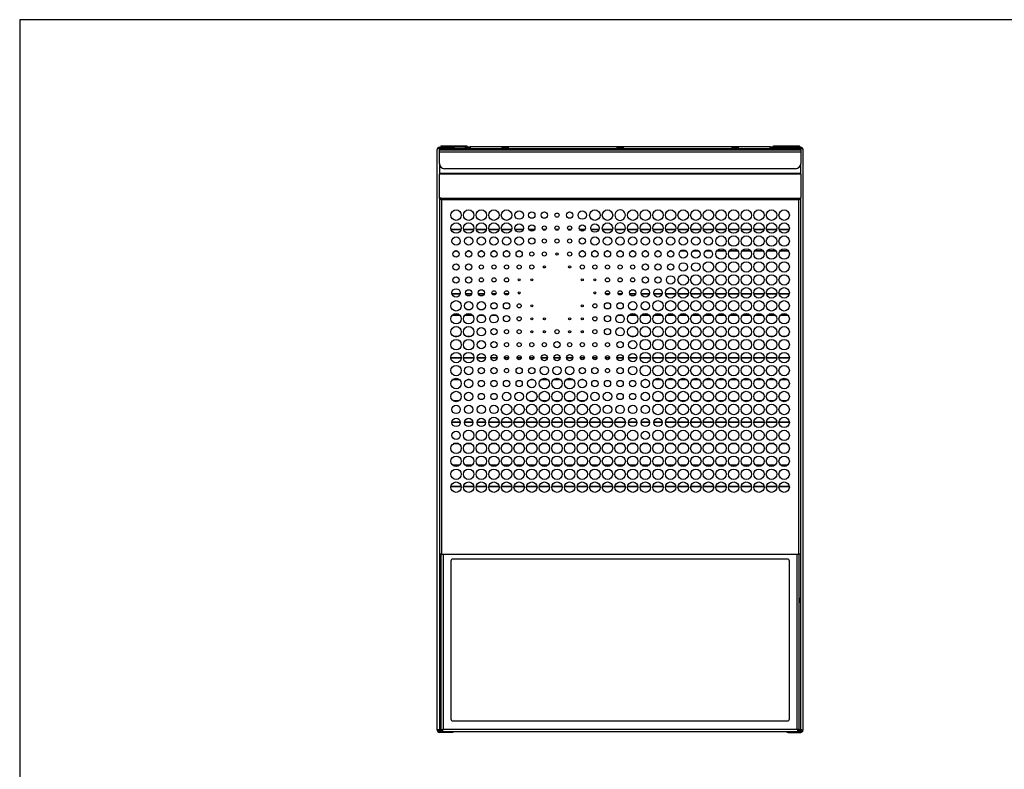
# Model space of a CAD drawing. Extents: x 24 to 2074, y 25 to 1460.
# Tile 2 of 3: x 24 to 967, y 742 to 1460. Entities that reach past the tile are written whole.
import ezdxf

# ---------------------------------------------------------------- set-up
doc = ezdxf.new("R2010")
doc.units = 0
doc.header["$LTSCALE"] = 5
doc.layers.get('0').update_dxf_attribs({"linetype": 'CONTINUOUS'})
doc.layers.add('LAYER1', color=2, linetype='CONTINUOUS')

msp = doc.modelspace()

# ---------------------------------------------------------------- linework, layer by layer
at = {"color": 7, "linetype": 'CONTINUOUS'}
for p, q in [((2074, 1460), (24, 1460)), ((24, 1460), (24, 25))]:
    msp.add_line(p, q, dxfattribs=at)
at = {"layer": 'LAYER1', "color": 2, "linetype": 'CONTINUOUS'}
for p, q in [((427.128, 1339.358), (427.128, 1337.858)), ((427.128, 1339.358), (427.392, 1339.358)), ((427.392, 1338.858), (427.392, 1339.358)), ((427.392, 1339.358), (431.078, 1339.358)), ((427.392, 1338.858), (431.078, 1338.858)), ((429.628, 1337.858), (429.628, 1338.858)), ((431.078, 1339.358), (452.078, 1339.358)), ((431.078, 1337.858), (431.078, 1339.358)), ((452.078, 1339.358), (452.078, 1337.358)), ((745.478, 1339.358), (766.478, 1339.358)), ((745.478, 1337.358), (745.478, 1339.358)), ((766.478, 1339.358), (766.478, 1337.858)), ((766.478, 1339.358), (770.164, 1339.358)), ((766.478, 1338.858), (770.164, 1338.858)), ((767.928, 1338.858), (767.928, 1337.858)), ((770.164, 1338.858), (770.164, 1339.358)), ((770.164, 1339.358), (770.428, 1339.358)), ((770.428, 1337.858), (770.428, 1339.358)), ((423.778, 780.358), (423.778, 1335.858)), ((425.778, 1337.858), (425.778, 1336.858)), ((425.778, 1337.858), (437.778, 1337.858)), ((425.778, 1336.858), (437.778, 1336.858)), ((435.778, 1336.787), (425.778, 1336.787)), ((425.778, 1336.787), (425.778, 1335.354)), ((425.778, 1333.354), (425.778, 1335.354)), ((425.778, 1335.354), (771.778, 1335.354)), ((425.778, 1322.354), (425.778, 1333.354)), ((771.778, 1333.354), (425.778, 1333.354)), ((427.128, 1336.858), (427.128, 1336.787)), ((427.778, 1336.787), (427.778, 1336.858)), ((428.778, 1336.858), (428.778, 1336.787)), ((436.775, 1335.858), (438.778, 1335.858)), ((436.778, 1335.354), (436.778, 1335.787)), ((437.778, 1336.858), (437.778, 1337.858)), ((437.778, 1337.858), (438.778, 1337.858)), ((438.775, 1336.858), (437.778, 1336.858)), ((438.775, 1336.858), (438.778, 1336.858)), ((438.778, 1337.858), (438.778, 1336.858)), ((438.778, 1337.858), (439.778, 1337.858)), ((438.778, 1336.858), (758.778, 1336.858)), ((438.778, 1335.354), (438.778, 1336.858)), ((439.778, 1337.858), (439.778, 1336.858)), ((450.778, 1337.858), (439.778, 1337.858)), ((450.778, 1336.858), (450.778, 1337.858)), ((450.778, 1337.858), (451.778, 1337.858)), ((451.778, 1337.858), (451.778, 1336.858)), ((452.078, 1337.358), (451.778, 1337.358)), ((452.078, 1337.358), (452.078, 1336.858)), ((452.778, 1337.814), (452.778, 1338.139)), ((454.278, 1337.814), (452.778, 1337.814)), ((452.778, 1336.858), (452.778, 1337.814)), ((454.278, 1337.53), (454.278, 1337.814)), ((455.278, 1337.798), (455.278, 1337.806)), ((455.278, 1337.798), (455.278, 1336.858)), ((734.778, 1338.218), (462.778, 1338.218)), ((742.278, 1337.806), (742.278, 1337.798)), ((742.278, 1336.858), (742.278, 1337.798)), ((744.778, 1337.814), (743.278, 1337.814)), ((743.278, 1337.814), (743.278, 1337.53)), ((744.778, 1338.139), (744.778, 1337.814)), ((744.778, 1336.858), (744.778, 1337.814)), ((745.778, 1337.358), (745.478, 1337.358)), ((745.478, 1336.858), (745.478, 1337.358)), ((745.778, 1336.858), (745.778, 1337.858)), ((745.778, 1337.858), (747.778, 1337.858)), ((747.778, 1337.858), (747.778, 1336.858)), ((747.778, 1337.858), (758.778, 1337.858)), ((758.778, 1336.858), (758.778, 1337.858)), ((758.778, 1337.858), (759.778, 1337.858)), ((758.778, 1336.858), (758.778, 1335.354)), ((758.778, 1336.858), (758.78, 1336.858)), ((758.778, 1335.858), (760.78, 1335.858)), ((759.778, 1336.858), (758.78, 1336.858)), ((759.778, 1337.858), (759.778, 1336.858)), ((771.778, 1337.858), (759.778, 1337.858)), ((771.778, 1336.858), (759.778, 1336.858)), ((760.778, 1335.787), (760.778, 1335.354)), ((761.778, 1336.787), (771.778, 1336.787)), ((768.778, 1336.787), (768.778, 1336.858)), ((769.778, 1336.858), (769.778, 1336.787)), ((770.428, 1336.787), (770.428, 1336.858)), ((771.778, 1337.858), (771.778, 1336.858)), ((771.778, 1335.354), (771.778, 1336.787)), ((771.778, 1335.354), (771.778, 1333.354)), ((771.778, 1333.354), (771.778, 1322.354)), ((773.778, 1335.858), (773.778, 780.358)), ((425.778, 1322.354), (425.778, 1312.768)), ((771.778, 1312.768), (771.778, 1322.354)), ((425.778, 1312.768), (425.778, 1312.061)), ((771.778, 1312.768), (425.778, 1312.768)), ((425.778, 1289.761), (425.778, 1312.061)), ((771.778, 1312.061), (425.778, 1312.061)), ((766.778, 1317.354), (430.778, 1317.354)), ((771.778, 1312.061), (771.778, 1312.768)), ((771.778, 1312.061), (771.778, 1289.761)), ((426.777, 1289.054), (425.778, 1289.761)), ((425.778, 1289.054), (425.778, 1289.761)), ((425.778, 1289.054), (426.777, 1288.347)), ((425.778, 1288.771), (425.778, 1289.054)), ((426.177, 1288.771), (425.778, 1288.771)), ((425.778, 1288.771), (425.778, 948.468)), ((426.777, 1289.054), (426.777, 1288.347)), ((426.777, 1289.054), (770.778, 1289.054)), ((769.778, 1287.64), (427.778, 1287.64)), ((427.778, 1287.64), (427.778, 948.468)), ((769.778, 948.468), (769.778, 1287.64)), ((770.778, 1289.054), (771.778, 1289.761)), ((770.778, 1288.347), (770.778, 1289.054)), ((771.778, 1289.054), (770.778, 1288.347)), ((771.378, 1288.771), (771.778, 1288.771)), ((771.778, 1289.054), (771.778, 1289.761)), ((771.778, 1288.771), (771.778, 1289.054)), ((771.778, 948.468), (771.778, 1288.771)), ((446.556, 1259.197), (436.92, 1259.197)), ((446.462, 1258.897), (437.013, 1258.897)), ((458.636, 1259.197), (449, 1259.197)), ((458.542, 1258.897), (449.093, 1258.897)), ((470.716, 1259.197), (461.08, 1259.197)), ((470.622, 1258.897), (461.173, 1258.897)), ((482.796, 1259.197), (473.16, 1259.197)), ((482.702, 1258.897), (473.253, 1258.897)), ((494.876, 1259.197), (485.24, 1259.197)), ((494.782, 1258.897), (485.333, 1258.897)), ((505.908, 1259.197), (498.368, 1259.197)), ((505.787, 1258.897), (498.488, 1258.897)), ((516.904, 1259.197), (511.532, 1259.197)), ((516.732, 1258.897), (511.704, 1258.897)), ((527.786, 1259.197), (524.81, 1259.197)), ((527.446, 1258.897), (525.149, 1258.897)), ((539.866, 1259.197), (536.89, 1259.197)), ((539.526, 1258.897), (537.229, 1258.897)), ((551.946, 1259.197), (548.97, 1259.197)), ((551.606, 1258.897), (549.309, 1258.897)), ((565.224, 1259.197), (559.852, 1259.197)), ((565.052, 1258.897), (560.024, 1258.897)), ((578.388, 1259.197), (570.848, 1259.197)), ((578.267, 1258.897), (570.968, 1258.897)), ((591.516, 1259.197), (581.88, 1259.197)), ((591.422, 1258.897), (581.973, 1258.897)), ((603.637, 1259.197), (593.96, 1259.197)), ((603.544, 1258.897), (594.053, 1258.897)), ((615.676, 1259.197), (606.04, 1259.197)), ((615.582, 1258.897), (606.133, 1258.897)), ((627.756, 1259.197), (618.12, 1259.197)), ((627.662, 1258.897), (618.213, 1258.897)), ((639.836, 1259.197), (630.2, 1259.197)), ((639.742, 1258.897), (630.293, 1258.897)), ((651.916, 1259.197), (642.28, 1259.197)), ((651.822, 1258.897), (642.373, 1258.897)), ((663.996, 1259.197), (654.36, 1259.197)), ((663.902, 1258.897), (654.453, 1258.897)), ((676.076, 1259.197), (666.44, 1259.197)), ((675.982, 1258.897), (666.533, 1258.897)), ((688.156, 1259.197), (678.52, 1259.197)), ((688.062, 1258.897), (678.613, 1258.897)), ((700.236, 1259.197), (690.6, 1259.197)), ((700.142, 1258.897), (690.693, 1258.897)), ((712.316, 1259.197), (702.68, 1259.197)), ((712.222, 1258.897), (702.773, 1258.897)), ((724.396, 1259.197), (714.76, 1259.197)), ((724.302, 1258.897), (714.853, 1258.897)), ((736.476, 1259.197), (726.84, 1259.197)), ((736.382, 1258.897), (726.933, 1258.897)), ((748.556, 1259.197), (738.92, 1259.197)), ((748.462, 1258.897), (739.013, 1258.897)), ((760.636, 1259.197), (751, 1259.197)), ((760.542, 1258.897), (751.093, 1258.897)), ((443.12, 1238.397), (440.356, 1238.397)), ((442.205, 1238.697), (441.271, 1238.697)), ((455.2, 1238.397), (452.436, 1238.397)), ((454.285, 1238.697), (453.351, 1238.697)), ((467.28, 1238.397), (464.516, 1238.397)), ((466.365, 1238.697), (465.431, 1238.697)), ((479.36, 1238.397), (476.596, 1238.397)), ((478.445, 1238.697), (477.511, 1238.697)), ((491.44, 1238.397), (488.676, 1238.397)), ((490.525, 1238.697), (489.591, 1238.697)), ((503.52, 1238.397), (500.756, 1238.397)), ((502.605, 1238.697), (501.671, 1238.697)), ((563.92, 1238.397), (561.156, 1238.397)), ((563.005, 1238.697), (562.071, 1238.697)), ((576, 1238.397), (573.236, 1238.397)), ((575.085, 1238.697), (574.151, 1238.697)), ((588.08, 1238.397), (585.316, 1238.397)), ((587.165, 1238.697), (586.231, 1238.697)), ((600.16, 1238.397), (597.396, 1238.397)), ((599.245, 1238.697), (598.311, 1238.697)), ((612.24, 1238.397), (609.476, 1238.397)), ((611.325, 1238.697), (610.391, 1238.697)), ((624.32, 1238.397), (621.556, 1238.397)), ((623.405, 1238.697), (622.471, 1238.697)), ((636.4, 1238.397), (633.636, 1238.397)), ((635.485, 1238.697), (634.551, 1238.697)), ((648.48, 1238.397), (645.716, 1238.397)), ((647.565, 1238.697), (646.631, 1238.697)), ((662.163, 1238.397), (656.193, 1238.397)), ((661.864, 1238.697), (656.491, 1238.697)), ((674.243, 1238.397), (668.273, 1238.397)), ((673.944, 1238.697), (668.571, 1238.697)), ((686.323, 1238.397), (680.353, 1238.397)), ((686.024, 1238.697), (680.651, 1238.697)), ((699.65, 1238.397), (691.186, 1238.397)), ((699.445, 1238.697), (691.391, 1238.697)), ((711.73, 1238.397), (703.266, 1238.397)), ((711.525, 1238.697), (703.471, 1238.697)), ((723.81, 1238.397), (715.346, 1238.397)), ((723.605, 1238.697), (715.551, 1238.697)), ((735.89, 1238.397), (727.426, 1238.397)), ((735.685, 1238.697), (727.631, 1238.697)), ((747.97, 1238.397), (739.506, 1238.397)), ((747.765, 1238.697), (739.711, 1238.697)), ((760.05, 1238.397), (751.586, 1238.397)), ((759.845, 1238.697), (751.791, 1238.697)), ((445.649, 1197.697), (437.826, 1197.697)), ((445.573, 1197.397), (437.903, 1197.397)), ((456.699, 1197.697), (450.937, 1197.697)), ((456.594, 1197.397), (451.042, 1197.397)), ((468.779, 1197.697), (463.017, 1197.697)), ((468.674, 1197.397), (463.122, 1197.397)), ((479.794, 1197.697), (476.161, 1197.697)), ((479.623, 1197.397), (476.333, 1197.397)), ((491.874, 1197.697), (488.241, 1197.697)), ((491.703, 1197.397), (488.413, 1197.397)), ((502.686, 1197.697), (501.59, 1197.697)), ((575.166, 1197.697), (574.07, 1197.697)), ((588.514, 1197.697), (584.881, 1197.697)), ((588.343, 1197.397), (585.053, 1197.397)), ((600.594, 1197.697), (596.961, 1197.697)), ((600.423, 1197.397), (597.133, 1197.397)), ((613.739, 1197.697), (607.977, 1197.697)), ((613.634, 1197.397), (608.082, 1197.397)), ((626.849, 1197.697), (619.026, 1197.697)), ((626.773, 1197.397), (619.103, 1197.397)), ((638.929, 1197.697), (631.106, 1197.697)), ((638.853, 1197.397), (631.183, 1197.397)), ((652.027, 1197.697), (642.168, 1197.697)), ((651.967, 1197.397), (642.229, 1197.397)), ((664.107, 1197.697), (654.248, 1197.697)), ((664.047, 1197.397), (654.309, 1197.397)), ((676.187, 1197.697), (666.328, 1197.697)), ((676.127, 1197.397), (666.389, 1197.397)), ((688.267, 1197.697), (678.408, 1197.697)), ((688.207, 1197.397), (678.469, 1197.397)), ((700.347, 1197.697), (690.488, 1197.697)), ((700.287, 1197.397), (690.549, 1197.397)), ((712.427, 1197.697), (702.568, 1197.697)), ((712.367, 1197.397), (702.629, 1197.397)), ((724.507, 1197.697), (714.648, 1197.697)), ((724.447, 1197.397), (714.709, 1197.397)), ((736.587, 1197.697), (726.728, 1197.697)), ((736.527, 1197.397), (726.789, 1197.397)), ((748.667, 1197.697), (738.808, 1197.697)), ((748.607, 1197.397), (738.869, 1197.397)), ((760.747, 1197.697), (750.888, 1197.697)), ((760.687, 1197.397), (750.949, 1197.397)), ((445.61, 1176.897), (437.865, 1176.897)), ((445.344, 1177.197), (438.132, 1177.197)), ((457.69, 1176.897), (449.945, 1176.897)), ((457.424, 1177.197), (450.212, 1177.197)), ((468.347, 1176.897), (463.449, 1176.897)), ((467.899, 1177.197), (463.897, 1177.197)), ((480.427, 1176.897), (475.529, 1176.897)), ((479.979, 1177.197), (475.977, 1177.197)), ((601.227, 1176.897), (596.329, 1176.897)), ((600.779, 1177.197), (596.777, 1177.197)), ((614.73, 1176.897), (606.985, 1176.897)), ((614.464, 1177.197), (607.252, 1177.197)), ((626.81, 1176.897), (619.065, 1176.897)), ((626.544, 1177.197), (619.332, 1177.197)), ((638.89, 1176.897), (631.145, 1176.897)), ((638.624, 1177.197), (631.412, 1177.197)), ((650.97, 1176.897), (643.225, 1176.897)), ((650.704, 1177.197), (643.492, 1177.197)), ((663.05, 1176.897), (655.305, 1176.897)), ((662.784, 1177.197), (655.572, 1177.197)), ((675.13, 1176.897), (667.385, 1176.897)), ((674.864, 1177.197), (667.652, 1177.197)), ((687.21, 1176.897), (679.465, 1176.897)), ((686.944, 1177.197), (679.732, 1177.197)), ((699.29, 1176.897), (691.545, 1176.897)), ((699.024, 1177.197), (691.812, 1177.197)), ((711.37, 1176.897), (703.625, 1176.897)), ((711.104, 1177.197), (703.892, 1177.197)), ((723.45, 1176.897), (715.705, 1176.897)), ((723.184, 1177.197), (715.972, 1177.197)), ((735.53, 1176.897), (727.785, 1176.897)), ((735.264, 1177.197), (728.052, 1177.197)), ((747.61, 1176.897), (739.865, 1176.897)), ((747.344, 1177.197), (740.132, 1177.197)), ((759.69, 1176.897), (751.945, 1176.897)), ((759.424, 1177.197), (752.212, 1177.197)), ((443.609, 1156.697), (439.866, 1156.697)), ((442.527, 1156.397), (440.948, 1156.397)), ((455.689, 1156.697), (451.946, 1156.697)), ((454.607, 1156.397), (453.028, 1156.397)), ((612.729, 1156.697), (608.986, 1156.697)), ((611.647, 1156.397), (610.068, 1156.397)), ((624.809, 1156.697), (621.066, 1156.697)), ((623.727, 1156.397), (622.148, 1156.397)), ((636.889, 1156.697), (633.146, 1156.697)), ((635.807, 1156.397), (634.228, 1156.397)), ((648.969, 1156.697), (645.226, 1156.697)), ((647.887, 1156.397), (646.308, 1156.397)), ((661.049, 1156.697), (657.306, 1156.697)), ((659.967, 1156.397), (658.388, 1156.397)), ((673.129, 1156.697), (669.386, 1156.697)), ((672.047, 1156.397), (670.468, 1156.397)), ((685.209, 1156.697), (681.466, 1156.697)), ((684.127, 1156.397), (682.548, 1156.397)), ((697.289, 1156.697), (693.546, 1156.697)), ((696.207, 1156.397), (694.628, 1156.397)), ((709.369, 1156.697), (705.626, 1156.697)), ((708.287, 1156.397), (706.708, 1156.397)), ((721.449, 1156.697), (717.706, 1156.697)), ((720.367, 1156.397), (718.788, 1156.397)), ((733.529, 1156.697), (729.786, 1156.697)), ((732.447, 1156.397), (730.868, 1156.397)), ((745.609, 1156.697), (741.866, 1156.697)), ((744.527, 1156.397), (742.948, 1156.397)), ((757.689, 1156.697), (753.946, 1156.697)), ((756.607, 1156.397), (755.028, 1156.397)), ((446.726, 1136.197), (436.749, 1136.197)), ((446.697, 1135.897), (436.779, 1135.897)), ((458.806, 1136.197), (448.829, 1136.197)), ((458.777, 1135.897), (448.859, 1135.897)), ((469.884, 1136.197), (461.912, 1136.197)), ((469.847, 1135.897), (461.949, 1135.897)), ((480.959, 1136.197), (474.997, 1136.197)), ((480.909, 1135.897), (475.046, 1135.897)), ((492.029, 1136.197), (488.086, 1136.197)), ((491.954, 1135.897), (488.162, 1135.897)), ((504.109, 1136.197), (500.166, 1136.197)), ((504.034, 1135.897), (500.242, 1135.897)), ((516.189, 1136.197), (512.246, 1136.197)), ((516.114, 1135.897), (512.322, 1135.897)), ((529.279, 1136.197), (523.317, 1136.197)), ((529.229, 1135.897), (523.366, 1135.897)), ((541.359, 1136.197), (535.397, 1136.197)), ((541.309, 1135.897), (535.446, 1135.897)), ((553.439, 1136.197), (547.477, 1136.197)), ((553.389, 1135.897), (547.526, 1135.897)), ((564.509, 1136.197), (560.566, 1136.197)), ((564.434, 1135.897), (560.642, 1135.897)), ((576.589, 1136.197), (572.646, 1136.197)), ((576.514, 1135.897), (572.722, 1135.897)), ((588.669, 1136.197), (584.726, 1136.197)), ((588.594, 1135.897), (584.802, 1135.897)), ((601.759, 1136.197), (595.797, 1136.197)), ((601.709, 1135.897), (595.846, 1135.897)), ((614.844, 1136.197), (606.872, 1136.197)), ((614.807, 1135.897), (606.909, 1135.897)), ((627.926, 1136.197), (617.949, 1136.197)), ((627.897, 1135.897), (617.979, 1135.897)), ((640.006, 1136.197), (630.029, 1136.197)), ((639.977, 1135.897), (630.059, 1135.897)), ((652.086, 1136.197), (642.109, 1136.197)), ((652.057, 1135.897), (642.139, 1135.897)), ((664.166, 1136.197), (654.189, 1136.197)), ((664.137, 1135.897), (654.219, 1135.897)), ((676.246, 1136.197), (666.269, 1136.197)), ((676.217, 1135.897), (666.299, 1135.897)), ((688.326, 1136.197), (678.349, 1136.197)), ((688.297, 1135.897), (678.379, 1135.897)), ((700.406, 1136.197), (690.429, 1136.197)), ((700.377, 1135.897), (690.459, 1135.897)), ((712.486, 1136.197), (702.509, 1136.197)), ((712.457, 1135.897), (702.539, 1135.897)), ((724.566, 1136.197), (714.589, 1136.197)), ((724.537, 1135.897), (714.619, 1135.897)), ((736.646, 1136.197), (726.669, 1136.197)), ((736.617, 1135.897), (726.699, 1135.897)), ((748.726, 1136.197), (738.749, 1136.197)), ((748.697, 1135.897), (738.779, 1135.897)), ((760.806, 1136.197), (750.829, 1136.197)), ((760.777, 1135.897), (750.859, 1135.897)), ((445.141, 1115.397), (438.334, 1115.397)), ((444.786, 1115.697), (438.69, 1115.697)), ((455.425, 1115.397), (452.21, 1115.397)), ((454.357, 1115.697), (453.278, 1115.697)), ((515.825, 1115.397), (512.61, 1115.397)), ((514.757, 1115.697), (513.678, 1115.697)), ((529.701, 1115.397), (522.894, 1115.397)), ((529.346, 1115.697), (523.25, 1115.697)), ((541.781, 1115.397), (534.974, 1115.397)), ((541.426, 1115.697), (535.33, 1115.697)), ((553.861, 1115.397), (547.054, 1115.397)), ((553.506, 1115.697), (547.41, 1115.697)), ((564.145, 1115.397), (560.93, 1115.397)), ((563.077, 1115.697), (561.998, 1115.697)), ((624.545, 1115.397), (621.33, 1115.397)), ((623.477, 1115.697), (622.398, 1115.697)), ((638.421, 1115.397), (631.614, 1115.397)), ((638.066, 1115.697), (631.97, 1115.697)), ((650.501, 1115.397), (643.694, 1115.397)), ((650.146, 1115.697), (644.05, 1115.697)), ((662.581, 1115.397), (655.774, 1115.397)), ((662.226, 1115.697), (656.13, 1115.697)), ((674.661, 1115.397), (667.854, 1115.397)), ((674.306, 1115.697), (668.21, 1115.697)), ((686.741, 1115.397), (679.934, 1115.397)), ((686.386, 1115.697), (680.29, 1115.697)), ((698.821, 1115.397), (692.014, 1115.397)), ((698.466, 1115.697), (692.37, 1115.697)), ((710.901, 1115.397), (704.094, 1115.397)), ((710.546, 1115.697), (704.45, 1115.697)), ((722.981, 1115.397), (716.174, 1115.397)), ((722.626, 1115.697), (716.53, 1115.697)), ((735.061, 1115.397), (728.254, 1115.397)), ((734.706, 1115.697), (728.61, 1115.697)), ((747.141, 1115.397), (740.334, 1115.397)), ((746.786, 1115.697), (740.69, 1115.697)), ((759.221, 1115.397), (752.414, 1115.397)), ((758.866, 1115.697), (752.77, 1115.697)), ((444.546, 1095.197), (438.929, 1095.197)), ((444.042, 1094.897), (439.433, 1094.897)), ((517.026, 1095.197), (511.409, 1095.197)), ((516.522, 1094.897), (511.913, 1094.897)), ((529.106, 1095.197), (523.489, 1095.197)), ((528.602, 1094.897), (523.993, 1094.897)), ((541.186, 1095.197), (535.569, 1095.197)), ((540.682, 1094.897), (536.073, 1094.897)), ((553.266, 1095.197), (547.649, 1095.197)), ((552.762, 1094.897), (548.153, 1094.897)), ((565.346, 1095.197), (559.729, 1095.197)), ((564.842, 1094.897), (560.233, 1094.897)), ((637.826, 1095.197), (632.209, 1095.197)), ((637.322, 1094.897), (632.713, 1094.897)), ((649.906, 1095.197), (644.289, 1095.197)), ((649.402, 1094.897), (644.793, 1094.897)), ((661.986, 1095.197), (656.369, 1095.197)), ((661.482, 1094.897), (656.873, 1094.897)), ((674.066, 1095.197), (668.449, 1095.197)), ((673.562, 1094.897), (668.953, 1094.897)), ((686.146, 1095.197), (680.529, 1095.197)), ((685.642, 1094.897), (681.033, 1094.897)), ((698.226, 1095.197), (692.609, 1095.197)), ((697.722, 1094.897), (693.113, 1094.897)), ((710.306, 1095.197), (704.689, 1095.197)), ((709.802, 1094.897), (705.193, 1094.897)), ((722.386, 1095.197), (716.769, 1095.197)), ((721.882, 1094.897), (717.273, 1094.897)), ((734.466, 1095.197), (728.849, 1095.197)), ((733.962, 1094.897), (729.353, 1094.897)), ((746.546, 1095.197), (740.929, 1095.197)), ((746.042, 1094.897), (741.433, 1094.897)), ((758.626, 1095.197), (753.009, 1095.197)), ((758.122, 1094.897), (753.513, 1094.897)), ((445.734, 1074.697), (437.741, 1074.697)), ((457.814, 1074.697), (449.821, 1074.697)), ((469.894, 1074.697), (461.901, 1074.697)), ((482.975, 1074.697), (472.98, 1074.697)), ((495.055, 1074.697), (485.06, 1074.697)), ((507.135, 1074.697), (497.14, 1074.697)), ((519.215, 1074.697), (509.22, 1074.697)), ((531.295, 1074.697), (521.3, 1074.697)), ((543.375, 1074.697), (533.38, 1074.697)), ((555.455, 1074.697), (545.46, 1074.697)), ((567.535, 1074.697), (557.54, 1074.697)), ((579.615, 1074.697), (569.62, 1074.697)), ((591.695, 1074.697), (581.7, 1074.697)), ((603.775, 1074.697), (593.78, 1074.697)), ((614.854, 1074.697), (606.861, 1074.697)), ((626.934, 1074.697), (618.941, 1074.697)), ((639.014, 1074.697), (631.021, 1074.697)), ((652.095, 1074.697), (642.1, 1074.697)), ((664.175, 1074.697), (654.18, 1074.697)), ((676.255, 1074.697), (666.26, 1074.697)), ((688.335, 1074.697), (678.34, 1074.697)), ((700.415, 1074.697), (690.42, 1074.697)), ((712.495, 1074.697), (702.5, 1074.697)), ((724.575, 1074.697), (714.58, 1074.697)), ((736.655, 1074.697), (726.66, 1074.697)), ((748.735, 1074.697), (738.74, 1074.697)), ((760.815, 1074.697), (750.82, 1074.697)), ((445.735, 1074.397), (437.74, 1074.397)), ((457.815, 1074.397), (449.82, 1074.397)), ((469.895, 1074.397), (461.9, 1074.397)), ((482.976, 1074.397), (472.98, 1074.397)), ((495.056, 1074.397), (485.06, 1074.397)), ((507.136, 1074.397), (497.14, 1074.397)), ((519.216, 1074.397), (509.22, 1074.397)), ((531.296, 1074.397), (521.3, 1074.397)), ((543.376, 1074.397), (533.38, 1074.397)), ((555.456, 1074.397), (545.46, 1074.397)), ((567.536, 1074.397), (557.54, 1074.397)), ((579.616, 1074.397), (569.62, 1074.397)), ((591.696, 1074.397), (581.7, 1074.397)), ((603.776, 1074.397), (593.78, 1074.397)), ((614.855, 1074.397), (606.86, 1074.397)), ((626.935, 1074.397), (618.94, 1074.397)), ((639.015, 1074.397), (631.02, 1074.397)), ((652.096, 1074.397), (642.1, 1074.397)), ((664.176, 1074.397), (654.18, 1074.397)), ((676.256, 1074.397), (666.26, 1074.397)), ((688.336, 1074.397), (678.34, 1074.397)), ((700.416, 1074.397), (690.42, 1074.397)), ((712.496, 1074.397), (702.5, 1074.397)), ((724.576, 1074.397), (714.58, 1074.397)), ((736.656, 1074.397), (726.66, 1074.397)), ((748.736, 1074.397), (738.74, 1074.397)), ((760.816, 1074.397), (750.82, 1074.397)), ((444.507, 1053.897), (438.968, 1053.897)), ((443.991, 1054.197), (439.484, 1054.197)), ((456.587, 1053.897), (451.048, 1053.897)), ((456.071, 1054.197), (451.564, 1054.197)), ((468.667, 1053.897), (463.128, 1053.897)), ((468.151, 1054.197), (463.644, 1054.197)), ((480.747, 1053.897), (475.208, 1053.897)), ((480.231, 1054.197), (475.724, 1054.197)), ((492.827, 1053.897), (487.288, 1053.897)), ((492.311, 1054.197), (487.804, 1054.197)), ((504.907, 1053.897), (499.368, 1053.897)), ((504.391, 1054.197), (499.884, 1054.197)), ((516.987, 1053.897), (511.448, 1053.897)), ((516.471, 1054.197), (511.964, 1054.197)), ((529.067, 1053.897), (523.528, 1053.897)), ((528.551, 1054.197), (524.044, 1054.197)), ((541.147, 1053.897), (535.608, 1053.897)), ((540.631, 1054.197), (536.124, 1054.197)), ((553.227, 1053.897), (547.688, 1053.897)), ((552.711, 1054.197), (548.204, 1054.197)), ((565.307, 1053.897), (559.768, 1053.897)), ((564.791, 1054.197), (560.284, 1054.197)), ((577.387, 1053.897), (571.848, 1053.897)), ((576.871, 1054.197), (572.364, 1054.197)), ((589.467, 1053.897), (583.928, 1053.897)), ((588.951, 1054.197), (584.444, 1054.197)), ((601.547, 1053.897), (596.008, 1053.897)), ((601.031, 1054.197), (596.524, 1054.197)), ((613.627, 1053.897), (608.088, 1053.897)), ((613.111, 1054.197), (608.604, 1054.197)), ((625.707, 1053.897), (620.168, 1053.897)), ((625.191, 1054.197), (620.684, 1054.197)), ((637.787, 1053.897), (632.248, 1053.897)), ((637.271, 1054.197), (632.764, 1054.197)), ((649.867, 1053.897), (644.328, 1053.897)), ((649.351, 1054.197), (644.844, 1054.197)), ((661.947, 1053.897), (656.408, 1053.897)), ((661.431, 1054.197), (656.924, 1054.197)), ((674.027, 1053.897), (668.488, 1053.897)), ((673.511, 1054.197), (669.004, 1054.197)), ((686.107, 1053.897), (680.568, 1053.897)), ((685.591, 1054.197), (681.084, 1054.197)), ((698.187, 1053.897), (692.648, 1053.897)), ((697.671, 1054.197), (693.164, 1054.197)), ((710.267, 1053.897), (704.728, 1053.897)), ((709.751, 1054.197), (705.244, 1054.197)), ((722.347, 1053.897), (716.808, 1053.897)), ((721.831, 1054.197), (717.324, 1054.197)), ((734.427, 1053.897), (728.888, 1053.897)), ((733.911, 1054.197), (729.404, 1054.197)), ((746.507, 1053.897), (740.968, 1053.897)), ((745.991, 1054.197), (741.484, 1054.197)), ((758.587, 1053.897), (753.048, 1053.897)), ((758.071, 1054.197), (753.564, 1054.197)), ((445.169, 1033.697), (438.306, 1033.697)), ((444.82, 1033.397), (438.656, 1033.397)), ((457.249, 1033.697), (450.386, 1033.697)), ((456.9, 1033.397), (450.736, 1033.397)), ((469.329, 1033.697), (462.466, 1033.697)), ((468.98, 1033.397), (462.816, 1033.397)), ((481.409, 1033.697), (474.546, 1033.697)), ((481.06, 1033.397), (474.896, 1033.397)), ((493.489, 1033.697), (486.626, 1033.697)), ((493.14, 1033.397), (486.976, 1033.397)), ((505.569, 1033.697), (498.706, 1033.697)), ((505.22, 1033.397), (499.056, 1033.397)), ((517.649, 1033.697), (510.786, 1033.697)), ((517.3, 1033.397), (511.136, 1033.397)), ((529.729, 1033.697), (522.866, 1033.697)), ((529.38, 1033.397), (523.216, 1033.397)), ((541.809, 1033.697), (534.946, 1033.697)), ((541.46, 1033.397), (535.296, 1033.397)), ((553.889, 1033.697), (547.026, 1033.697)), ((553.54, 1033.397), (547.376, 1033.397)), ((565.969, 1033.697), (559.106, 1033.697)), ((565.62, 1033.397), (559.456, 1033.397)), ((578.049, 1033.697), (571.186, 1033.697)), ((577.7, 1033.397), (571.536, 1033.397)), ((590.129, 1033.697), (583.266, 1033.697)), ((589.78, 1033.397), (583.616, 1033.397)), ((602.209, 1033.697), (595.346, 1033.697)), ((601.86, 1033.397), (595.696, 1033.397)), ((614.289, 1033.697), (607.426, 1033.697)), ((613.94, 1033.397), (607.776, 1033.397)), ((626.369, 1033.697), (619.506, 1033.697)), ((626.02, 1033.397), (619.856, 1033.397)), ((638.449, 1033.697), (631.586, 1033.697)), ((638.1, 1033.397), (631.936, 1033.397)), ((650.529, 1033.697), (643.666, 1033.697)), ((650.18, 1033.397), (644.016, 1033.397)), ((662.609, 1033.697), (655.746, 1033.697)), ((662.26, 1033.397), (656.096, 1033.397)), ((674.689, 1033.697), (667.826, 1033.697)), ((674.34, 1033.397), (668.176, 1033.397)), ((686.769, 1033.697), (679.906, 1033.697)), ((686.42, 1033.397), (680.256, 1033.397)), ((698.849, 1033.697), (691.986, 1033.697)), ((698.5, 1033.397), (692.336, 1033.397)), ((710.929, 1033.697), (704.066, 1033.697)), ((710.58, 1033.397), (704.416, 1033.397)), ((723.009, 1033.697), (716.146, 1033.697)), ((722.66, 1033.397), (716.496, 1033.397)), ((735.089, 1033.697), (728.226, 1033.697)), ((734.74, 1033.397), (728.576, 1033.397)), ((747.169, 1033.697), (740.306, 1033.697)), ((746.82, 1033.397), (740.656, 1033.397)), ((759.249, 1033.697), (752.386, 1033.697)), ((758.9, 1033.397), (752.736, 1033.397)), ((446.725, 1012.897), (436.751, 1012.897)), ((446.694, 1013.197), (436.782, 1013.197)), ((458.805, 1012.897), (448.831, 1012.897)), ((458.774, 1013.197), (448.862, 1013.197)), ((470.885, 1012.897), (460.911, 1012.897)), ((470.854, 1013.197), (460.942, 1013.197)), ((482.965, 1012.897), (472.991, 1012.897)), ((482.934, 1013.197), (473.022, 1013.197)), ((495.045, 1012.897), (485.071, 1012.897)), ((495.014, 1013.197), (485.102, 1013.197)), ((507.125, 1012.897), (497.151, 1012.897)), ((507.094, 1013.197), (497.182, 1013.197)), ((519.205, 1012.897), (509.231, 1012.897)), ((519.174, 1013.197), (509.262, 1013.197)), ((531.285, 1012.897), (521.311, 1012.897)), ((531.254, 1013.197), (521.342, 1013.197)), ((543.365, 1012.897), (533.391, 1012.897)), ((543.334, 1013.197), (533.422, 1013.197)), ((555.445, 1012.897), (545.471, 1012.897)), ((555.414, 1013.197), (545.502, 1013.197)), ((567.525, 1012.897), (557.551, 1012.897)), ((567.494, 1013.197), (557.582, 1013.197)), ((579.605, 1012.897), (569.631, 1012.897)), ((579.574, 1013.197), (569.662, 1013.197)), ((591.685, 1012.897), (581.711, 1012.897)), ((591.654, 1013.197), (581.742, 1013.197)), ((603.765, 1012.897), (593.791, 1012.897)), ((603.734, 1013.197), (593.822, 1013.197)), ((615.845, 1012.897), (605.871, 1012.897)), ((615.814, 1013.197), (605.902, 1013.197)), ((627.925, 1012.897), (617.951, 1012.897)), ((627.894, 1013.197), (617.982, 1013.197)), ((640.005, 1012.897), (630.031, 1012.897)), ((639.974, 1013.197), (630.062, 1013.197)), ((652.085, 1012.897), (642.111, 1012.897)), ((652.054, 1013.197), (642.142, 1013.197)), ((664.165, 1012.897), (654.191, 1012.897)), ((664.134, 1013.197), (654.222, 1013.197)), ((676.245, 1012.897), (666.271, 1012.897)), ((676.214, 1013.197), (666.302, 1013.197)), ((688.325, 1012.897), (678.351, 1012.897)), ((688.294, 1013.197), (678.382, 1013.197)), ((700.405, 1012.897), (690.431, 1012.897)), ((700.374, 1013.197), (690.462, 1013.197)), ((712.485, 1012.897), (702.511, 1012.897)), ((712.454, 1013.197), (702.542, 1013.197)), ((724.565, 1012.897), (714.591, 1012.897)), ((724.534, 1013.197), (714.622, 1013.197)), ((736.645, 1012.897), (726.671, 1012.897)), ((736.614, 1013.197), (726.702, 1013.197)), ((748.725, 1012.897), (738.751, 1012.897)), ((748.694, 1013.197), (738.782, 1013.197)), ((760.805, 1012.897), (750.831, 1012.897)), ((760.774, 1013.197), (750.862, 1013.197)), ((427.778, 948.468), (425.778, 948.468)), ((425.778, 948.468), (425.778, 780.358)), ((427.278, 948.468), (427.278, 779.858)), ((427.778, 948.468), (769.778, 948.468)), ((429.278, 948.468), (429.278, 780.787)), ((758.778, 943.787), (438.778, 943.787)), ((768.278, 780.787), (768.278, 948.468)), ((771.778, 948.468), (769.778, 948.468)), ((770.278, 779.858), (770.278, 948.468)), ((771.778, 780.358), (771.778, 948.468)), ((436.778, 941.787), (436.778, 790.787)), ((760.778, 790.787), (760.778, 941.787)), ((426.278, 905.358), (426.278, 902.858)), ((427.278, 905.858), (426.778, 905.858)), ((770.778, 905.858), (770.278, 905.858)), ((771.278, 902.858), (771.278, 905.358)), ((426.778, 902.358), (427.278, 902.358)), ((770.278, 902.358), (770.778, 902.358)), ((438.778, 788.787), (758.778, 788.787)), ((424.778, 780.358), (423.778, 780.358)), ((423.778, 780.358), (423.778, 779.858)), ((424.778, 779.858), (423.778, 779.858)), ((425.778, 780.358), (424.778, 780.358)), ((424.778, 780.358), (424.778, 779.858)), ((425.778, 780.358), (427.278, 780.358)), ((425.778, 778.929), (425.778, 780.358)), ((425.778, 778.929), (427.778, 778.929)), ((425.778, 778.858), (425.778, 777.858)), ((427.912, 778.858), (425.778, 778.858)), ((437.778, 777.858), (425.778, 777.858)), ((427.278, 779.858), (428.278, 779.858)), ((427.778, 778.858), (427.778, 779.858)), ((428.348, 778.858), (427.912, 778.858)), ((428.278, 779.858), (428.348, 779.858)), ((428.348, 780.075), (428.348, 779.787)), ((428.348, 778.787), (428.348, 779.787)), ((428.348, 778.787), (769.207, 778.787)), ((429.278, 780.787), (768.278, 780.787)), ((437.778, 777.858), (437.778, 778.787)), ((438.778, 777.858), (437.778, 777.858)), ((438.778, 778.787), (438.778, 777.858)), ((758.778, 777.858), (758.778, 778.787)), ((759.778, 777.858), (758.778, 777.858)), ((759.778, 778.787), (759.778, 777.858)), ((759.778, 777.858), (771.778, 777.858)), ((769.207, 779.787), (769.207, 780.042)), ((769.207, 779.858), (769.278, 779.858)), ((769.207, 778.787), (769.207, 779.787)), ((769.644, 778.858), (769.207, 778.858)), ((770.278, 779.858), (769.278, 779.858)), ((769.644, 778.858), (771.778, 778.858)), ((769.778, 779.858), (769.778, 778.858)), ((771.778, 778.929), (769.778, 778.929)), ((771.778, 780.358), (770.278, 780.358)), ((772.778, 780.358), (771.778, 780.358)), ((771.778, 780.358), (771.778, 778.929)), ((771.778, 778.929), (772.453, 779.133)), ((771.778, 778.858), (771.778, 777.858)), ((772.778, 780.358), (772.778, 779.858)), ((772.778, 780.358), (773.778, 780.358)), ((772.778, 779.858), (773.778, 779.858)), ((773.778, 780.358), (773.778, 779.858))]:
    msp.add_line(p, q, dxfattribs=at)
at = {"layer": 'LAYER1', "color": 2, "linetype": 'CONTINUOUS', "flags": 128}
for points in [[(425.778, 1336.858), (425.351, 1336.763), (425.114, 1336.587)], [(488.778, 1337.909), (489.914, 1337.911), (490.927, 1337.915), (491.708, 1337.922), (492.171, 1337.93), (492.266, 1337.939), (491.983, 1337.948), (491.353, 1337.956), (490.444, 1337.961), (489.354, 1337.964), (488.202, 1337.964), (487.112, 1337.961), (486.203, 1337.956), (485.573, 1337.948), (485.29, 1337.939), (485.385, 1337.93), (485.848, 1337.922), (486.628, 1337.915), (487.641, 1337.911), (488.778, 1337.909)], [(598.778, 1337.909), (599.914, 1337.911), (600.927, 1337.915), (601.708, 1337.922), (602.171, 1337.93), (602.266, 1337.939), (601.983, 1337.948), (601.353, 1337.956), (600.444, 1337.961), (599.354, 1337.964), (598.202, 1337.964), (597.112, 1337.961), (596.203, 1337.956), (595.573, 1337.948), (595.29, 1337.939), (595.385, 1337.93), (595.848, 1337.922), (596.628, 1337.915), (597.641, 1337.911), (598.778, 1337.909)], [(708.778, 1337.909), (709.914, 1337.911), (710.927, 1337.915), (711.708, 1337.922), (712.171, 1337.93), (712.266, 1337.939), (711.983, 1337.948), (711.353, 1337.956), (710.444, 1337.961), (709.354, 1337.964), (708.202, 1337.964), (707.112, 1337.961), (706.203, 1337.956), (705.573, 1337.948), (705.29, 1337.939), (705.385, 1337.93), (705.848, 1337.922), (706.628, 1337.915), (707.641, 1337.911), (708.778, 1337.909)], [(771.778, 1336.787), (772.467, 1336.579), (773.072, 1336.371), (773.518, 1336.163), (773.751, 1335.955), (773.778, 1335.858)], [(427.778, 1287.64), (427.277, 1288.405), (426.777, 1289.054)], [(427.778, 1287.64), (427.277, 1288.022), (426.777, 1288.347)], [(770.778, 1289.054), (770.278, 1288.405), (769.778, 1287.64)], [(769.778, 1287.64), (770.48, 1287.898), (771.093, 1288.156), (771.538, 1288.415), (771.759, 1288.673), (771.778, 1288.771)], [(770.778, 1288.347), (770.278, 1288.022), (769.778, 1287.64)], [(425.08, 779.143), (425.453, 779.025), (425.778, 778.929)], [(429.278, 780.787), (428.588, 780.579), (427.984, 780.371), (427.537, 780.163), (427.304, 779.955), (427.278, 779.858)], [(768.278, 780.787), (768.486, 780.098), (768.694, 779.493), (768.902, 779.047), (769.11, 778.814), (769.207, 778.787)]]:
    msp.add_lwpolyline(points, dxfattribs=at)
at = {"layer": 'LAYER1', "color": 2, "linetype": 'CONTINUOUS'}
for centre, radius in [((441.738, 1272.934), 5), ((453.818, 1272.934), 5), ((465.898, 1272.934), 5), ((477.978, 1272.934), 5), ((490.058, 1272.934), 5), ((502.138, 1272.934), 4), ((514.218, 1272.934), 3), ((526.298, 1272.934), 3), ((538.378, 1272.934), 2), ((550.458, 1272.934), 3), ((562.538, 1272.934), 4), ((574.618, 1272.934), 5), ((586.698, 1272.934), 5), ((610.858, 1272.934), 5), ((622.938, 1272.934), 5), ((635.018, 1272.934), 5), ((647.098, 1272.934), 5), ((659.178, 1272.934), 5), ((671.258, 1272.934), 5), ((683.338, 1272.934), 5), ((695.418, 1272.934), 5), ((707.498, 1272.934), 5), ((719.578, 1272.934), 5), ((731.658, 1272.934), 5), ((743.738, 1272.934), 5), ((755.818, 1272.934), 5), ((441.738, 1260.534), 5), ((453.818, 1260.534), 5), ((465.898, 1260.534), 5), ((477.978, 1260.534), 5), ((490.058, 1260.534), 5), ((502.138, 1260.534), 4), ((514.218, 1260.534), 3), ((562.538, 1260.534), 3), ((574.618, 1260.534), 4), ((586.698, 1260.534), 5), ((610.858, 1260.534), 5), ((622.938, 1260.534), 5), ((635.018, 1260.534), 5), ((647.098, 1260.534), 5), ((659.178, 1260.534), 5), ((671.258, 1260.534), 5), ((683.338, 1260.534), 5), ((695.418, 1260.534), 5), ((707.498, 1260.534), 5), ((719.578, 1260.534), 5), ((731.658, 1260.534), 5), ((743.738, 1260.534), 5), ((755.818, 1260.534), 5), ((526.298, 1260.534), 2), ((538.378, 1260.534), 2), ((550.458, 1260.534), 2), ((441.738, 1248.134), 4), ((453.818, 1248.134), 4), ((465.898, 1248.134), 4), ((477.978, 1248.134), 4), ((490.058, 1248.134), 4), ((502.138, 1248.134), 4), ((514.218, 1248.134), 3), ((526.298, 1248.134), 2), ((538.378, 1248.134), 2), ((550.458, 1248.134), 2), ((562.538, 1248.134), 3), ((574.618, 1248.134), 4), ((586.698, 1248.134), 4), ((598.778, 1248.134), 4), ((610.858, 1248.134), 4), ((622.938, 1248.134), 4), ((635.018, 1248.134), 4), ((647.098, 1248.134), 4), ((659.178, 1248.134), 4), ((671.258, 1248.134), 4), ((683.338, 1248.134), 4), ((695.418, 1248.134), 5), ((707.498, 1248.134), 5), ((719.578, 1248.134), 5), ((731.658, 1248.134), 5), ((743.738, 1248.134), 5), ((755.818, 1248.134), 5), ((441.738, 1235.734), 3), ((453.818, 1235.734), 3), ((465.898, 1235.734), 3), ((477.978, 1235.734), 3), ((490.058, 1235.734), 3), ((502.138, 1235.734), 3), ((514.218, 1235.734), 2), ((526.298, 1235.734), 2), ((538.378, 1235.734), 1), ((550.458, 1235.734), 2), ((562.538, 1235.734), 3), ((574.618, 1235.734), 3), ((586.698, 1235.734), 3), ((598.778, 1235.734), 3), ((610.858, 1235.734), 3), ((622.938, 1235.734), 3), ((635.018, 1235.734), 3), ((647.098, 1235.734), 3), ((659.178, 1235.734), 4), ((671.258, 1235.734), 4), ((683.338, 1235.734), 4), ((695.418, 1235.734), 5), ((707.498, 1235.734), 5), ((719.578, 1235.734), 5), ((731.658, 1235.734), 5), ((743.738, 1235.734), 5), ((755.818, 1235.734), 5), ((441.738, 1223.334), 3), ((453.818, 1223.334), 3), ((465.898, 1223.334), 2), ((477.978, 1223.334), 2), ((490.058, 1223.334), 2), ((502.138, 1223.334), 2), ((514.218, 1223.334), 2), ((562.538, 1223.334), 2), ((574.618, 1223.334), 2), ((586.698, 1223.334), 2), ((598.778, 1223.334), 2), ((610.858, 1223.334), 2), ((622.938, 1223.334), 3), ((635.018, 1223.334), 3), ((647.098, 1223.334), 3), ((659.178, 1223.334), 4), ((671.258, 1223.334), 4), ((683.338, 1223.334), 5), ((695.418, 1223.334), 5), ((707.498, 1223.334), 5), ((719.578, 1223.334), 5), ((731.658, 1223.334), 5), ((743.738, 1223.334), 5), ((755.818, 1223.334), 5), ((526.298, 1223.334), 1), ((550.458, 1223.334), 1), ((659.178, 1210.934), 5), ((671.258, 1210.934), 5), ((683.338, 1210.934), 5), ((695.418, 1210.934), 5), ((707.498, 1210.934), 5), ((719.578, 1210.934), 5), ((731.658, 1210.934), 5), ((743.738, 1210.934), 5), ((755.818, 1210.934), 5), ((441.738, 1210.934), 3), ((453.818, 1210.934), 3), ((465.898, 1210.934), 2), ((477.978, 1210.934), 2), ((490.058, 1210.934), 2), ((502.138, 1210.934), 1), ((514.218, 1210.934), 1), ((562.538, 1210.934), 1), ((574.618, 1210.934), 1), ((586.698, 1210.934), 2), ((598.778, 1210.934), 2), ((610.858, 1210.934), 2), ((622.938, 1210.934), 3), ((635.018, 1210.934), 3), ((647.098, 1210.934), 4), ((441.738, 1198.534), 4), ((453.818, 1198.534), 3), ((465.898, 1198.534), 3), ((477.978, 1198.534), 2), ((490.058, 1198.534), 2), ((502.138, 1198.534), 1), ((574.618, 1198.534), 1), ((586.698, 1198.534), 2), ((598.778, 1198.534), 2), ((610.858, 1198.534), 3), ((622.938, 1198.534), 4), ((635.018, 1198.534), 4), ((647.098, 1198.534), 5), ((659.178, 1198.534), 5), ((671.258, 1198.534), 5), ((683.338, 1198.534), 5), ((695.418, 1198.534), 5), ((707.498, 1198.534), 5), ((719.578, 1198.534), 5), ((731.658, 1198.534), 5), ((743.738, 1198.534), 5), ((755.818, 1198.534), 5), ((441.738, 1186.134), 5), ((453.818, 1186.134), 4), ((465.898, 1186.134), 4), ((477.978, 1186.134), 3), ((490.058, 1186.134), 3), ((502.138, 1186.134), 2), ((574.618, 1186.134), 2), ((586.698, 1186.134), 3), ((598.778, 1186.134), 3), ((610.858, 1186.134), 4), ((622.938, 1186.134), 4), ((635.018, 1186.134), 5), ((647.098, 1186.134), 5), ((659.178, 1186.134), 5), ((671.258, 1186.134), 5), ((683.338, 1186.134), 5), ((695.418, 1186.134), 5), ((707.498, 1186.134), 5), ((719.578, 1186.134), 5), ((731.658, 1186.134), 5), ((743.738, 1186.134), 5), ((755.818, 1186.134), 5), ((441.738, 1173.734), 5), ((453.818, 1173.734), 5), ((514.218, 1186.134), 1), ((562.538, 1186.134), 1), ((610.858, 1173.734), 5), ((622.938, 1173.734), 5), ((635.018, 1173.734), 5), ((647.098, 1173.734), 5), ((659.178, 1173.734), 5), ((671.258, 1173.734), 5), ((683.338, 1173.734), 5), ((695.418, 1173.734), 5), ((707.498, 1173.734), 5), ((719.578, 1173.734), 5), ((731.658, 1173.734), 5), ((743.738, 1173.734), 5), ((755.818, 1173.734), 5), ((465.898, 1173.734), 4), ((477.978, 1173.734), 4), ((490.058, 1173.734), 3), ((502.138, 1173.734), 2), ((514.218, 1173.734), 1), ((526.298, 1173.734), 1), ((550.458, 1173.734), 1), ((562.538, 1173.734), 1), ((574.618, 1173.734), 2), ((586.698, 1173.734), 3), ((598.778, 1173.734), 4), ((441.738, 1161.334), 5), ((453.818, 1161.334), 5), ((465.898, 1161.334), 4), ((477.978, 1161.334), 3), ((490.058, 1161.334), 2), ((502.138, 1161.334), 2), ((514.218, 1161.334), 1), ((526.298, 1161.334), 1), ((538.378, 1161.334), 2), ((550.458, 1161.334), 1), ((562.538, 1161.334), 1), ((574.618, 1161.334), 2), ((586.698, 1161.334), 3), ((598.778, 1161.334), 4), ((610.858, 1161.334), 5), ((622.938, 1161.334), 5), ((635.018, 1161.334), 5), ((647.098, 1161.334), 5), ((659.178, 1161.334), 5), ((671.258, 1161.334), 5), ((683.338, 1161.334), 5), ((695.418, 1161.334), 5), ((707.498, 1161.334), 5), ((719.578, 1161.334), 5), ((731.658, 1161.334), 5), ((743.738, 1161.334), 5), ((755.818, 1161.334), 5), ((441.738, 1148.934), 5), ((453.818, 1148.934), 5), ((465.898, 1148.934), 4), ((477.978, 1148.934), 3), ((490.058, 1148.934), 2), ((502.138, 1148.934), 2), ((514.218, 1148.934), 2), ((526.298, 1148.934), 2), ((538.378, 1148.934), 3), ((550.458, 1148.934), 2), ((562.538, 1148.934), 2), ((574.618, 1148.934), 2), ((586.698, 1148.934), 2), ((598.778, 1148.934), 3), ((610.858, 1148.934), 4), ((622.938, 1148.934), 5), ((635.018, 1148.934), 5), ((647.098, 1148.934), 5), ((659.178, 1148.934), 5), ((671.258, 1148.934), 5), ((683.338, 1148.934), 5), ((695.418, 1148.934), 5), ((707.498, 1148.934), 5), ((719.578, 1148.934), 5), ((731.658, 1148.934), 5), ((743.738, 1148.934), 5), ((755.818, 1148.934), 5), ((441.738, 1136.534), 5), ((453.818, 1136.534), 5), ((465.898, 1136.534), 4), ((610.858, 1136.534), 4), ((622.938, 1136.534), 5), ((635.018, 1136.534), 5), ((647.098, 1136.534), 5), ((659.178, 1136.534), 5), ((671.258, 1136.534), 5), ((683.338, 1136.534), 5), ((695.418, 1136.534), 5), ((707.498, 1136.534), 5), ((719.578, 1136.534), 5), ((731.658, 1136.534), 5), ((743.738, 1136.534), 5), ((755.818, 1136.534), 5), ((477.978, 1136.534), 3), ((490.058, 1136.534), 2), ((502.138, 1136.534), 2), ((514.218, 1136.534), 2), ((526.298, 1136.534), 3), ((538.378, 1136.534), 3), ((550.458, 1136.534), 3), ((562.538, 1136.534), 2), ((574.618, 1136.534), 2), ((586.698, 1136.534), 2), ((598.778, 1136.534), 3), ((441.738, 1124.134), 5), ((453.818, 1124.134), 4), ((465.898, 1124.134), 3), ((477.978, 1124.134), 3), ((490.058, 1124.134), 2), ((502.138, 1124.134), 3), ((514.218, 1124.134), 3), ((526.298, 1124.134), 4), ((538.378, 1124.134), 4), ((550.458, 1124.134), 4), ((562.538, 1124.134), 3), ((574.618, 1124.134), 3), ((586.698, 1124.134), 2), ((598.778, 1124.134), 3), ((610.858, 1124.134), 4), ((622.938, 1124.134), 5), ((635.018, 1124.134), 5), ((647.098, 1124.134), 5), ((659.178, 1124.134), 5), ((671.258, 1124.134), 5), ((683.338, 1124.134), 5), ((695.418, 1124.134), 5), ((707.498, 1124.134), 5), ((719.578, 1124.134), 5), ((731.658, 1124.134), 5), ((743.738, 1124.134), 5), ((755.818, 1124.134), 5), ((441.738, 1111.734), 5), ((453.818, 1111.734), 4), ((465.898, 1111.734), 3), ((477.978, 1111.734), 3), ((490.058, 1111.734), 3), ((502.138, 1111.734), 3), ((514.218, 1111.734), 4), ((526.298, 1111.734), 5), ((538.378, 1111.734), 5), ((550.458, 1111.734), 5), ((562.538, 1111.734), 4), ((574.618, 1111.734), 3), ((586.698, 1111.734), 3), ((598.778, 1111.734), 3), ((610.858, 1111.734), 3), ((622.938, 1111.734), 4), ((635.018, 1111.734), 5), ((647.098, 1111.734), 5), ((659.178, 1111.734), 5), ((671.258, 1111.734), 5), ((683.338, 1111.734), 5), ((695.418, 1111.734), 5), ((707.498, 1111.734), 5), ((719.578, 1111.734), 5), ((731.658, 1111.734), 5), ((743.738, 1111.734), 5), ((755.818, 1111.734), 5), ((441.738, 1099.334), 5), ((453.818, 1099.334), 4), ((490.058, 1099.334), 4), ((502.138, 1099.334), 4), ((514.218, 1099.334), 5), ((526.298, 1099.334), 5), ((538.378, 1099.334), 5), ((550.458, 1099.334), 5), ((562.538, 1099.334), 5), ((574.618, 1099.334), 4), ((586.698, 1099.334), 4), ((622.938, 1099.334), 4), ((635.018, 1099.334), 5), ((647.098, 1099.334), 5), ((659.178, 1099.334), 5), ((671.258, 1099.334), 5), ((683.338, 1099.334), 5), ((695.418, 1099.334), 5), ((707.498, 1099.334), 5), ((719.578, 1099.334), 5), ((731.658, 1099.334), 5), ((743.738, 1099.334), 5), ((755.818, 1099.334), 5), ((465.898, 1099.334), 3), ((477.978, 1099.334), 3), ((598.778, 1099.334), 3), ((610.858, 1099.334), 3), ((441.738, 1086.934), 4), ((453.818, 1086.934), 4), ((465.898, 1086.934), 4), ((477.978, 1086.934), 4), ((490.058, 1086.934), 5), ((502.138, 1086.934), 5), ((514.218, 1086.934), 5), ((526.298, 1086.934), 5), ((538.378, 1086.934), 5), ((550.458, 1086.934), 5), ((562.538, 1086.934), 5), ((574.618, 1086.934), 5), ((586.698, 1086.934), 4), ((598.778, 1086.934), 4), ((610.858, 1086.934), 4), ((622.938, 1086.934), 4), ((635.018, 1086.934), 5), ((647.098, 1086.934), 5), ((659.178, 1086.934), 5), ((671.258, 1086.934), 5), ((683.338, 1086.934), 5), ((695.418, 1086.934), 5), ((707.498, 1086.934), 5), ((719.578, 1086.934), 5), ((731.658, 1086.934), 5), ((743.738, 1086.934), 5), ((755.818, 1086.934), 5), ((441.738, 1074.534), 4), ((453.818, 1074.534), 4), ((465.898, 1074.534), 4), ((477.978, 1074.534), 5), ((490.058, 1074.534), 5), ((502.138, 1074.534), 5), ((514.218, 1074.534), 5), ((526.298, 1074.534), 5), ((538.378, 1074.534), 5), ((550.458, 1074.534), 5), ((562.538, 1074.534), 5), ((574.618, 1074.534), 5), ((586.698, 1074.534), 5), ((598.778, 1074.534), 5), ((610.858, 1074.534), 4), ((622.938, 1074.534), 4), ((635.018, 1074.534), 4), ((647.098, 1074.534), 5), ((659.178, 1074.534), 5), ((671.258, 1074.534), 5), ((683.338, 1074.534), 5), ((695.418, 1074.534), 5), ((707.498, 1074.534), 5), ((719.578, 1074.534), 5), ((731.658, 1074.534), 5), ((743.738, 1074.534), 5), ((755.818, 1074.534), 5), ((441.738, 1062.134), 4), ((453.818, 1062.134), 5), ((465.898, 1062.134), 5), ((477.978, 1062.134), 5), ((490.058, 1062.134), 5), ((502.138, 1062.134), 5), ((514.218, 1062.134), 5), ((526.298, 1062.134), 5), ((538.378, 1062.134), 5), ((550.458, 1062.134), 5), ((562.538, 1062.134), 5), ((574.618, 1062.134), 5), ((586.698, 1062.134), 5), ((598.778, 1062.134), 5), ((610.858, 1062.134), 5), ((622.938, 1062.134), 4), ((635.018, 1062.134), 5), ((647.098, 1062.134), 5), ((659.178, 1062.134), 5), ((671.258, 1062.134), 5), ((683.338, 1062.134), 5), ((695.418, 1062.134), 5), ((707.498, 1062.134), 5), ((719.578, 1062.134), 5), ((731.658, 1062.134), 5), ((743.738, 1062.134), 5), ((755.818, 1062.134), 5), ((441.738, 1049.734), 5), ((453.818, 1049.734), 5), ((465.898, 1049.734), 5), ((477.978, 1049.734), 5), ((490.058, 1049.734), 5), ((502.138, 1049.734), 5), ((514.218, 1049.734), 5), ((526.298, 1049.734), 5), ((538.378, 1049.734), 5), ((550.458, 1049.734), 5), ((562.538, 1049.734), 5), ((574.618, 1049.734), 5), ((586.698, 1049.734), 5), ((598.778, 1049.734), 5), ((610.858, 1049.734), 5), ((622.938, 1049.734), 5), ((635.018, 1049.734), 5), ((647.098, 1049.734), 5), ((659.178, 1049.734), 5), ((671.258, 1049.734), 5), ((683.338, 1049.734), 5), ((695.418, 1049.734), 5), ((707.498, 1049.734), 5), ((719.578, 1049.734), 5), ((731.658, 1049.734), 5), ((743.738, 1049.734), 5), ((755.818, 1049.734), 5), ((441.738, 1037.334), 5), ((453.818, 1037.334), 5), ((465.898, 1037.334), 5), ((477.978, 1037.334), 5), ((490.058, 1037.334), 5), ((502.138, 1037.334), 5), ((514.218, 1037.334), 5), ((526.298, 1037.334), 5), ((538.378, 1037.334), 5), ((550.458, 1037.334), 5), ((562.538, 1037.334), 5), ((574.618, 1037.334), 5), ((586.698, 1037.334), 5), ((598.778, 1037.334), 5), ((610.858, 1037.334), 5), ((622.938, 1037.334), 5), ((635.018, 1037.334), 5), ((647.098, 1037.334), 5), ((659.178, 1037.334), 5), ((671.258, 1037.334), 5), ((683.338, 1037.334), 5), ((695.418, 1037.334), 5), ((707.498, 1037.334), 5), ((719.578, 1037.334), 5), ((731.658, 1037.334), 5), ((743.738, 1037.334), 5), ((755.818, 1037.334), 5), ((441.738, 1024.934), 5), ((453.818, 1024.934), 5), ((465.898, 1024.934), 5), ((477.978, 1024.934), 5), ((490.058, 1024.934), 5), ((502.138, 1024.934), 5), ((514.218, 1024.934), 5), ((526.298, 1024.934), 5), ((538.378, 1024.934), 5), ((550.458, 1024.934), 5), ((562.538, 1024.934), 5), ((574.618, 1024.934), 5), ((586.698, 1024.934), 5), ((598.778, 1024.934), 5), ((610.858, 1024.934), 5), ((622.938, 1024.934), 5), ((635.018, 1024.934), 5), ((647.098, 1024.934), 5), ((659.178, 1024.934), 5), ((671.258, 1024.934), 5), ((683.338, 1024.934), 5), ((695.418, 1024.934), 5), ((707.498, 1024.934), 5), ((719.578, 1024.934), 5), ((731.658, 1024.934), 5), ((743.738, 1024.934), 5), ((755.818, 1024.934), 5), ((441.738, 1012.534), 5), ((453.818, 1012.534), 5), ((465.898, 1012.534), 5), ((477.978, 1012.534), 5), ((490.058, 1012.534), 5), ((502.138, 1012.534), 5), ((514.218, 1012.534), 5), ((526.298, 1012.534), 5), ((538.378, 1012.534), 5), ((550.458, 1012.534), 5), ((562.538, 1012.534), 5), ((574.618, 1012.534), 5), ((586.698, 1012.534), 5), ((598.778, 1012.534), 5), ((610.858, 1012.534), 5), ((622.938, 1012.534), 5), ((635.018, 1012.534), 5), ((647.098, 1012.534), 5), ((659.178, 1012.534), 5), ((671.258, 1012.534), 5), ((683.338, 1012.534), 5), ((695.418, 1012.534), 5), ((707.498, 1012.534), 5), ((719.578, 1012.534), 5), ((731.658, 1012.534), 5), ((743.738, 1012.534), 5), ((755.818, 1012.534), 5)]:
    msp.add_circle(centre, radius, dxfattribs=at)
for centre, radius, start, end in [((425.778, 1335.858), 2, 90, 180), ((426.463, 1332.695), 4.149, 99.51026, 130.333111), ((435.778, 1335.787), 1, 0, 90), ((460.278, 1022.603), 315.625, 89.546195, 91.361642), ((455.278, 1335.798), 2, 89.999617, 147.985939), ((454.528, 1306.252), 31.562, 88.638358, 90.453805), ((737.278, 1022.603), 315.625, 88.638358, 90.453805), ((743.028, 1306.252), 31.562, 89.546195, 91.361642), ((742.278, 1335.798), 2, 32.014061, 90.000383), ((761.778, 1335.787), 1, 90, 180), ((771.778, 1335.858), 2, 360, 90), ((771.842, 1336.031), 0.829, 41.45738, 94.435348), ((430.778, 1322.354), 5, 180, 270), ((766.778, 1322.354), 5, 270, 0), ((428.646, 1291.508), 3.964, 223.657784, 257.349799), ((598.736, 1272.934), 5, 89.762275, 270.237725), ((598.778, 1272.934), 5, 269.762275, 90.237725), ((598.778, 1260.534), 5, 89.762275, 270.237725), ((598.819, 1260.534), 5, 269.762275, 90.237725), ((438.778, 941.787), 2, 90, 180), ((758.778, 941.787), 2, 0, 90), ((426.778, 905.358), 0.5, 90, 180), ((770.778, 905.358), 0.5, 0, 90), ((426.778, 902.858), 0.5, 180, 270), ((770.778, 902.858), 0.5, 270, 0), ((438.778, 790.787), 2, 180, 270), ((758.778, 790.787), 2, 270, 0), ((425.778, 779.858), 2, 180, 270), ((425.778, 779.858), 1, 180, 270), ((426.393, 780.593), 1.775, 204.47925, 249.718784), ((429.791, 779.233), 1.637, 108.26085, 157.541116), ((425.185, 781.473), 4.149, 319.666889, 350.48974), ((427.613, 781.403), 1.775, 294.47925, 339.718784), ((769.832, 781.3), 1.637, 198.26085, 247.541116), ((767.592, 776.695), 4.149, 49.666889, 80.48974), ((767.663, 779.123), 1.775, 24.47925, 69.718784), ((771.778, 779.858), 2, 270, 0), ((771.778, 779.858), 1, 270, 0), ((771.265, 780.484), 1.637, 288.26085, 337.541116)]:
    msp.add_arc(centre, radius, start, end, dxfattribs=at)

doc.saveas('drawing.dxf')
